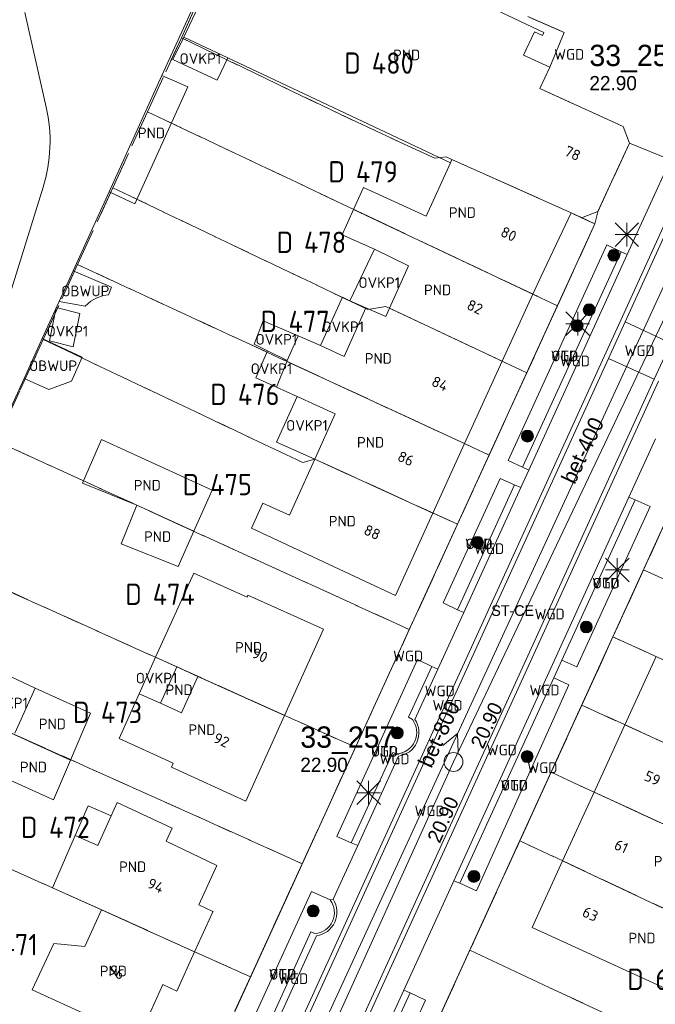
# Model space of a CAD drawing. Header units: metres. Extents: x 207644 to 210135, y 370459 to 373417.
# Tile 25 of 256: x 207903 to 207957, y 372210 to 372293. Entities that reach past the tile are written whole.
import ezdxf
from ezdxf.enums import TextEntityAlignment as Align

# ---------------------------------------------------------------- set-up
doc = ezdxf.new("R2010")
doc.units = ezdxf.units.M
doc.linetypes.add('HIDDEN2', pattern=[4.7625, 3.175, -1.5875])
for name, color, linetype in [('CON_BxH400x400mm', 7, 'Continuous'), ('CON_BxH800x800mm', 7, 'Continuous'), ('DMM_BxH400x400mm', 7, 'Continuous'), ('DMM_BxH800x800mm', 7, 'Continuous'), ('GB', 1, 'Continuous'), ('GB07', 1, 'Continuous'), ('GB11', 1, 'Continuous'), ('INV_BxH400x400mm', 7, 'Continuous'), ('KAD_perceelnummer', 212, 'Continuous'), ('KAD_sectie', 212, 'Continuous'), ('KAD_Vastgesteld_Perceel', 212, 'Continuous'), ('KO_INSPECTIE', 7, 'Continuous'), ('NAR', 7, 'Continuous'), ('NLV_inspectieput', 7, 'Continuous'), ('NNR_inspectieput', 7, 'Continuous'), ('NOD_inspectieput', 7, 'Continuous'), ('OBWUP', 7, 'Continuous'), ('OTD', 7, 'Continuous'), ('OVKP1', 7, 'Continuous'), ('PIJL', 7, 'Continuous'), ('PND', 7, 'Continuous'), ('VGO', 7, 'Continuous'), ('WGD', 7, 'Continuous')]:
    doc.layers.add(name, color=color, linetype=linetype)
for name, color, linetype, lineweight in [('GIMGMV', 7, 'Continuous', 25), ('GMV', 7, 'Continuous', 25), ('GP1', 7, 'Continuous', 30), ('GPNDTV', 150, 'Continuous', 25), ('GPNDVB', 6, 'Continuous', 25), ('Q21_lantaarnpaal', 1, 'Continuous', 0), ('Q26_boom', 72, 'Continuous', 0)]:
    doc.layers.add(name, color=color, linetype=linetype, lineweight=lineweight)
doc.styles.add('ISO', font='isocpeur.ttf', dxfattribs={"height": 1})
doc.styles.add('ISOCP', font='ISOCP.shx', dxfattribs={"height": 1.8})

# ---------------------------------------------------------------- blocks, each defined once
blk = doc.blocks.new('ACMAP_ANN_TEMPLATE_Vastgesteld_Perceelnummer')
at = {"layer": 'KAD_perceelnummer', "style": 'ISOCP'}
blk.add_attdef('Perceelnummer', text='', height=1.8, dxfattribs=at).set_placement((0, 0), align=Align.MIDDLE)
at = {"layer": 'KAD_sectie', "style": 'ISOCP'}
blk.add_attdef('sectie', text='', height=1.8, dxfattribs=at).set_placement((-2.7, 0), align=Align.MIDDLE_RIGHT)
blk = doc.blocks.new('Q21')
for p, q in [((-1, 1), (0, 0)), ((0, 1), (0, 0)), ((0, 0), (1, 1)), ((-1, 0), (0, 0)), ((-1, -1), (0, 0)), ((0, 0), (1, 0)), ((0, 0), (0, -1)), ((0, 0), (1, -1))]:
    blk.add_line(p, q)
blk = doc.blocks.new('Q26')
blk.add_hatch(color=256).paths.add_polyline_path([(-0.452, -0.01, 1), (0.548, -0.01, 1)])
blk.add_circle((0.048, -0.01), 0.5)

msp = doc.modelspace()

# ---------------------------------------------------------------- linework, layer by layer
at = {"layer": 'CON_BxH400x400mm', "color": 253, "linetype": 'Continuous', "lineweight": 13}
for points in [[(207964.794, 372282.958), (207939.77, 372230.33)], [(207939.77, 372230.33), (207916.83, 372179.77)]]:
    msp.add_lwpolyline(points, dxfattribs=at)
at = {"layer": 'CON_BxH800x800mm', "color": 253, "linetype": 'Continuous', "lineweight": 13}
msp.add_lwpolyline([(207964.761, 372286.21), (207915.48, 372179.25)], dxfattribs=at)
at = {"layer": 'GB', "color": 253, "linetype": 'Continuous', "lineweight": 13}
for points in [[(207922.726, 372303.748), (207916.968, 372291.576)], [(207932.905, 372298.815), (207947.413, 372291.956)], [(207946.626, 372292.022), (207945.696, 372290.053)], [(207947.295, 372291.706), (207946.626, 372292.022)], [(207920.687, 372289.82), (207916.968, 372291.576)], [(207947.413, 372291.956), (207947.295, 372291.706)], [(207939.509, 372280.935), (207920.687, 372289.82)], [(207945.696, 372290.053), (207947.916, 372289.036)], [(207947.916, 372289.036), (207947.071, 372287.225)], [(207947.071, 372287.225), (207954.116, 372284.028)], [(207954.116, 372284.028), (207954.642, 372282.615)], [(207952.63, 372278.241), (207954.642, 372282.615)], [(207939.509, 372280.935), (207937.472, 372276.443)], [(207937.472, 372276.443), (207932.157, 372278.857)], [(207951.978, 372276.822), (207952.63, 372278.241)], [(207949.721, 372276.716), (207947.172, 372271.375)], [(207950.584, 372276.306), (207949.721, 372276.716)], [(207950.584, 372276.306), (207951.978, 372276.822)], [(207933.079, 372273.639), (207930.369, 372274.872)], [(207947.172, 372271.375), (207946.477, 372269.852)], [(207946.477, 372269.852), (207943.893, 372264.19)], [(207943.893, 372264.19), (207940.712, 372257.222)], [(207926.55, 372261.207), (207924.813, 372262.003)], [(207940.712, 372257.222), (207938.035, 372251.357)], [(207925.907, 372251.17), (207928.05, 372255.917)], [(207919.37, 372253.292), (207917.826, 372249.82)], [(207922.703, 372250.069), (207923.655, 372252.199)], [(207923.655, 372252.199), (207925.907, 372251.17)], [(207938.035, 372251.357), (207934.855, 372244.389)], [(207916.497, 372246.831), (207917.826, 372249.82)], [(207934.855, 372244.389), (207922.703, 372250.069)], [(207911.685, 372248.76), (207916.497, 372246.831)], [(207917.824, 372246.269), (207914.588, 372239.172)], [(207922.317, 372244.241), (207917.824, 372246.269)], [(207922.395, 372244.415), (207922.317, 372244.241)], [(207928.791, 372241.548), (207922.395, 372244.415)], [(207925.495, 372234.262), (207928.791, 372241.548)], [(207954.258, 372233.47), (207956.895, 372239.235)], [(207909.077, 372234.459), (207904.394, 372236.56)], [(207911.51, 372232.311), (207913.204, 372236.087)], [(207907.388, 372230.479), (207909.077, 372234.459)], [(207925.495, 372234.262), (207922.222, 372227.024)], [(207951.656, 372227.784), (207954.258, 372233.47)], [(207916.083, 372230.222), (207911.51, 372232.311)], [(207907.388, 372230.479), (207905.962, 372227.119)], [(207915.932, 372229.884), (207916.083, 372230.222)], [(207922.222, 372227.024), (207915.932, 372229.884)], [(207905.962, 372227.119), (207901.132, 372229.286)], [(207948.996, 372221.968), (207951.656, 372227.784)], [(207911.33, 372226.911), (207910.822, 372225.786)], [(207915.979, 372224.733), (207911.33, 372226.911)], [(207915.494, 372223.636), (207915.979, 372224.733)], [(207907.8, 372224.104), (207905.883, 372219.691)], [(207919.777, 372221.585), (207915.494, 372223.636)], [(207918.246, 372218.253), (207919.777, 372221.585)], [(207946.423, 372216.343), (207948.996, 372221.968)], [(207919.426, 372217.709), (207918.246, 372218.253)], [(207908.612, 372214.725), (207910.019, 372217.83)], [(207917.89, 372214.297), (207919.434, 372217.676)], [(207919.445, 372217.7), (207919.426, 372217.709)], [(207919.434, 372217.676), (207919.445, 372217.7)], [(207958.672, 372210.74), (207946.423, 372216.343)], [(207904.142, 372211.082), (207905.981, 372215.003)], [(207905.981, 372215.003), (207908.612, 372214.725)], [(207917.89, 372214.297), (207916.373, 372210.978)], [(207915.191, 372211.519), (207913.677, 372208.155)], [(207916.373, 372210.978), (207915.191, 372211.519)], [(207911.057, 372207.923), (207904.142, 372211.082)]]:
    msp.add_lwpolyline(points, dxfattribs=at)
at = {"layer": 'GB07', "color": 253, "linetype": 'Continuous', "lineweight": 13}
for points in [[(207939.509, 372280.935), (207939.64, 372281.223)], [(207939.64, 372281.223), (207949.721, 372276.716)], [(207946.477, 372269.852), (207931.331, 372277.015)], [(207943.893, 372264.19), (207934.373, 372268.667)], [(207940.712, 372257.222), (207925.673, 372264.175)], [(207938.035, 372251.357), (207928.05, 372255.917)], [(207912.993, 372252.025), (207917.826, 372249.82)], [(207925.495, 372234.262), (207918.167, 372237.561)], [(207962.613, 372229.653), (207954.258, 372233.47)], [(207907.388, 372230.479), (207902.643, 372232.656)], [(207966.688, 372220.864), (207951.656, 372227.784)], [(207957.405, 372218.003), (207948.996, 372221.968)], [(207917.89, 372214.297), (207910.019, 372217.83)]]:
    msp.add_lwpolyline(points, dxfattribs=at)
at = {"layer": 'GB11', "color": 253, "linetype": 'Continuous', "lineweight": 13}
for points in [[(207915.126, 372288.312), (207910.654, 372278.483)], [(207915.126, 372288.312), (207917.32, 372287.368)], [(207917.32, 372287.368), (207912.828, 372277.494)], [(207932.157, 372278.857), (207931.331, 372277.015)], [(207912.828, 372277.494), (207910.654, 372278.483)], [(207930.369, 372274.872), (207931.331, 372277.015)], [(207935.969, 372272.255), (207933.079, 372273.639)], [(207934.373, 372268.667), (207935.969, 372272.255)], [(207930.538, 372264.59), (207932.359, 372268.697)], [(207932.359, 372268.697), (207934.061, 372267.964)], [(207934.061, 372267.964), (207934.373, 372268.667)], [(207925.702, 372264.249), (207926.634, 372266.325)], [(207926.634, 372266.325), (207928.536, 372265.506)], [(207928.536, 372265.506), (207930.538, 372264.59)], [(207924.813, 372262.003), (207925.673, 372264.175)], [(207925.673, 372264.175), (207925.702, 372264.249)], [(207928.05, 372255.917), (207929.779, 372259.747), (207926.55, 372261.207)], [(207908.395, 372253.874), (207910.025, 372257.566)], [(207910.025, 372257.566), (207919.37, 372253.292)], [(207912.993, 372252.025), (207908.395, 372253.874)], [(207912.993, 372252.025), (207911.685, 372248.76)], [(207916.378, 372238.366), (207914.588, 372239.172)], [(207914.994, 372235.284), (207916.378, 372238.366)], [(207918.167, 372237.561), (207916.378, 372238.366)], [(207916.785, 372234.48), (207918.167, 372237.561)], [(207904.394, 372236.56), (207902.696, 372232.774)], [(207913.204, 372236.087), (207914.994, 372235.284)], [(207914.994, 372235.284), (207916.785, 372234.48)], [(207905.883, 372219.691), (207910.019, 372217.83)]]:
    msp.add_lwpolyline(points, dxfattribs=at)
at = {"layer": 'GIMGMV', "color": 253, "linetype": 'Continuous', "lineweight": 13}
for points in [[(207907.614, 372271.819), (207910.861, 372270.441)], [(207910.861, 372270.441), (207910.617, 372269.8)], [(207909.57, 372269.52), (207909.126, 372269.262)], [(207910.143, 372269.727), (207909.57, 372269.52)], [(207910.617, 372269.8), (207910.143, 372269.727)], [(207908.621, 372268.83), (207906.438, 372269.242)], [(207909.126, 372269.262), (207908.621, 372268.83)], [(207905.011, 372266.116), (207908.375, 372264.516)], [(207908.375, 372264.516), (207907.49, 372262.501)], [(207905.561, 372261.788), (207903.468, 372262.735)], [(207907.49, 372262.501), (207905.561, 372261.788)]]:
    msp.add_lwpolyline(points, dxfattribs=at)
at = {"layer": 'GMV', "color": 253, "linetype": 'Continuous', "lineweight": 13}
for points in [[(207920.171, 372299.376), (207915.126, 372288.312)], [(207905.343, 372285.66), (207903.534, 372293.646)], [(207954.642, 372282.615), (207958.119, 372281.189)], [(207954.463, 372273.195), (207958.119, 372281.189)], [(207959.791, 372280.521), (207953.919, 372267.667)], [(207960.154, 372280.355), (207954.282, 372267.5)], [(207900.235, 372263.386), (207905.073, 372278.889)], [(207910.654, 372278.483), (207907.614, 372271.819)], [(207951.733, 372275.797), (207950.584, 372276.306)], [(207969.091, 372275.559), (207926.427, 372182.177)], [(207936.449, 372242.421), (207951.733, 372275.797)], [(207952.721, 372274.014), (207944.396, 372255.797)], [(207953.939, 372273.441), (207952.721, 372274.014)], [(207953.939, 372273.441), (207945.602, 372255.225)], [(207946.134, 372254.979), (207954.463, 372273.195)], [(207953.939, 372273.441), (207954.463, 372273.195)], [(207907.614, 372271.819), (207906.438, 372269.242)], [(207906.438, 372269.242), (207905.011, 372266.116)], [(207953.919, 372267.667), (207952.508, 372264.578)], [(207952.872, 372264.413), (207954.282, 372267.5)], [(207954.282, 372267.5), (207958.142, 372265.723)], [(207905.011, 372266.116), (207903.468, 372262.735)], [(207956.742, 372262.658), (207958.142, 372265.723)], [(207952.508, 372264.578), (207918.385, 372189.883)], [(207918.755, 372189.717), (207952.872, 372264.413)], [(207954.946, 372263.473), (207952.872, 372264.413)], [(207956.742, 372262.658), (207954.946, 372263.473)], [(207899.412, 372253.845), (207903.468, 372262.735)], [(207922.619, 372187.981), (207956.742, 372262.658)], [(207922.985, 372187.817), (207957.108, 372262.492)], [(207954.594, 372252.704), (207956.847, 372257.637)], [(207944.396, 372255.797), (207945.602, 372255.225)], [(207946.134, 372254.979), (207945.462, 372253.51)], [(207945.602, 372255.225), (207946.134, 372254.979)], [(207943.719, 372254.291), (207938.896, 372243.763)], [(207944.937, 372253.743), (207940.104, 372243.185)], [(207944.937, 372253.743), (207943.719, 372254.291)], [(207944.937, 372253.743), (207945.462, 372253.51)], [(207940.639, 372242.963), (207945.462, 372253.51)], [(207939.79, 372220.289), (207954.594, 372252.704)], [(207955.137, 372252.488), (207948.941, 372238.932)], [(207955.137, 372252.488), (207954.594, 372252.704)], [(207955.137, 372252.488), (207956.391, 372251.915)], [(207956.391, 372251.915), (207950.185, 372238.368)], [(207938.896, 372243.763), (207940.104, 372243.185)], [(207938.446, 372238.167), (207940.639, 372242.963)], [(207940.104, 372243.185), (207940.639, 372242.963)], [(207913.748, 372192.785), (207936.449, 372242.421)], [(207936.714, 372238.976), (207929.905, 372224.045)], [(207937.946, 372238.394), (207936.714, 372238.976)], [(207948.941, 372238.932), (207948.25, 372237.426)], [(207950.185, 372238.368), (207948.941, 372238.932)], [(207937.946, 372238.394), (207935.98, 372234.125)], [(207938.446, 372238.167), (207936.508, 372233.928)], [(207937.946, 372238.394), (207938.446, 372238.167)], [(207940.306, 372220.075), (207948.25, 372237.426)], [(207949.522, 372236.856), (207948.25, 372237.426)], [(207941.713, 372219.431), (207949.522, 372236.856)], [(207935.98, 372234.125), (207936.298, 372233.93)], [(207931.121, 372223.501), (207934.636, 372231.139)], [(207931.672, 372223.267), (207935.115, 372230.817)], [(207934.636, 372231.139), (207935.003, 372231.011)], [(207929.905, 372224.045), (207931.121, 372223.501)], [(207929.601, 372218.725), (207931.672, 372223.267)], [(207931.121, 372223.501), (207931.672, 372223.267)], [(207935.57, 372211.049), (207939.79, 372220.289)], [(207940.306, 372220.075), (207939.79, 372220.289)], [(207940.306, 372220.075), (207941.713, 372219.431)], [(207927.774, 372219.392), (207920.949, 372204.454)], [(207929.343, 372218.671), (207927.774, 372219.392)], [(207929.343, 372218.671), (207929.601, 372218.725)], [(207923.73, 372207.244), (207927.716, 372215.982)], [(207924.292, 372207.114), (207928.188, 372215.639)], [(207927.716, 372215.982), (207928.059, 372215.838)], [(207935.57, 372211.049), (207924.505, 372186.823)], [(207935.283, 372209.041), (207936.1, 372210.828)], [(207936.1, 372210.828), (207935.57, 372211.049)], [(207937.415, 372210.203), (207936.1, 372210.828)], [(207936.594, 372208.416), (207937.415, 372210.203)]]:
    msp.add_lwpolyline(points, dxfattribs=at)
for points in [[(207905.073, 372278.889, 0.13203), (207905.343, 372285.66)], [(207935.003, 372231.011, 0.58615), (207936.298, 372233.93)], [(207936.508, 372233.928, -0.556938), (207935.115, 372230.817)], [(207929.343, 372218.671, -0.598701), (207928.059, 372215.838)], [(207928.188, 372215.639, 0.54739), (207929.601, 372218.725)]]:
    msp.add_lwpolyline(points, format="xyb", dxfattribs=at)
at = {"layer": 'GP1', "color": 253, "linetype": 'Continuous', "lineweight": 13}
for points in [[(207916.058, 372289.68), (207916.968, 372291.576)], [(207919.797, 372287.925), (207916.058, 372289.68)], [(207920.687, 372289.82), (207919.797, 372287.925)], [(207933.079, 372273.639), (207931.021, 372269.301)], [(207928.536, 372265.506), (207930.38, 372269.59)], [(207930.38, 372269.59), (207931.021, 372269.301)], [(207907.626, 372265.399), (207908.192, 372268.22), (207906.192, 372268.731), (207905.627, 372265.91), (207907.626, 372265.399)], [(207932.359, 372268.697), (207931.021, 372269.301)], [(207922.93, 372265.634), (207923.688, 372267.592)], [(207923.688, 372267.592), (207926.634, 372266.325)], [(207924.059, 372265.07), (207922.93, 372265.634)], [(207923.061, 372262.785), (207924.059, 372265.07)], [(207925.702, 372264.249), (207924.059, 372265.07)], [(207924.813, 372262.003), (207923.061, 372262.785)], [(207924.806, 372257.351), (207926.55, 372261.207)], [(207928.05, 372255.917), (207924.806, 372257.351)], [(207913.204, 372236.087), (207914.588, 372239.172)], [(207904.394, 372236.56), (207901.339, 372238.001)]]:
    msp.add_lwpolyline(points, dxfattribs=at)
at = {"layer": 'GPNDTV', "color": 253, "linetype": 'Continuous', "lineweight": 13}
for points in [[(207910.822, 372225.786), (207909.691, 372223.282)], [(207907.8, 372224.104), (207909.691, 372223.282)]]:
    msp.add_lwpolyline(points, dxfattribs=at)
at = {"layer": 'GPNDVB', "color": 253, "linetype": 'Continuous', "lineweight": 13}
for points in [[(207907.8, 372224.104), (207908.896, 372226.624)], [(207908.896, 372226.624), (207910.822, 372225.786)]]:
    msp.add_lwpolyline(points, dxfattribs=at)
at = {"layer": 'KAD_Vastgesteld_Perceel', "color": 253, "linetype": 'HIDDEN2', "lineweight": 13}
for points in [[(208001.725, 372354.299), (207983.851, 372305.491), (207978.927, 372294.722), (207977.485, 372291.102), (207969.091, 372275.559), (207959.656, 372254.908), (207955.845, 372246.567), (207953.255, 372240.899), (207950.62, 372235.132), (207948.026, 372229.455), (207945.381, 372223.665), (207941.158, 372214.421), (207934.575, 372200.011), (207926.015, 372181.276), (207920.45, 372168.987), (207917.317, 372162.214), (207913.074, 372152.992), (207908.866, 372143.845), (207904.577, 372134.522), (207889.106, 372100.893), (207854.671, 372056.355), (207850.151, 372049.86), (207845.056, 372042.491)], [(207908.869, 372350.288), (207937.587, 372337.152), (207930.582, 372321.93), (207930.508, 372321.765), (207929.34, 372322.295), (207924.84, 372312.305), (207920.537, 372314.181), (207918.996, 372310.54), (207923.234, 372308.711), (207922.273, 372306.541), (207923.348, 372306.063), (207921.628, 372302.162), (207916.768, 372291.508), (207913.909, 372285.255), (207910.967, 372278.835), (207907.993, 372272.35), (207905.089, 372266.018), (207901.151, 372257.427), (207896.515, 372247.307), (207891.992, 372237.437), (207887.609, 372227.888), (207885.283, 372222.829), (207883.021, 372217.896), (207876.921, 372204.599)], [(207917.921, 372201.913), (207922.614, 372212.177), (207926.985, 372221.734), (207931.484, 372231.566), (207936.035, 372241.512), (207936.451, 372242.42), (207940.109, 372250.41), (207942.788, 372256.262), (207945.971, 372263.213), (207948.56, 372268.867), (207951.733, 372275.797), (207951.982, 372276.82), (207954.642, 372282.615), (207954.116, 372284.028), (207947.444, 372287.056), (207947.071, 372287.225), (207947.916, 372289.036), (207949.127, 372291.954), (207924.272, 372302.942)]]:
    msp.add_lwpolyline(points, dxfattribs=at)
for points in [[(207924.272, 372302.942), (207949.127, 372291.954), (207947.916, 372289.036), (207947.071, 372287.225), (207947.444, 372287.056), (207954.116, 372284.028), (207954.642, 372282.615), (207951.982, 372276.82), (207951.733, 372275.797), (207950.59, 372276.318), (207949.723, 372276.724), (207939.64, 372281.223), (207939.149, 372281.446), (207938.189, 372281.339), (207935.607, 372282.523), (207930.124, 372285.079), (207916.768, 372291.508), (207921.628, 372302.162), (207923.734, 372301.719), (207924.272, 372302.942)], [(207916.768, 372291.508), (207930.124, 372285.079), (207935.607, 372282.523), (207938.189, 372281.339), (207939.149, 372281.446), (207939.64, 372281.223), (207949.723, 372276.724), (207950.59, 372276.318), (207951.733, 372275.797), (207948.56, 372268.867), (207913.909, 372285.255), (207916.768, 372291.508)], [(207948.56, 372268.867), (207945.971, 372263.213), (207934.061, 372268.814), (207932.535, 372268.552), (207910.967, 372278.835), (207913.909, 372285.255), (207948.56, 372268.867)], [(207942.788, 372256.262), (207907.993, 372272.35), (207910.967, 372278.835), (207932.535, 372268.552), (207934.061, 372268.814), (207945.971, 372263.213), (207942.788, 372256.262)], [(207942.788, 372256.262), (207940.109, 372250.41), (207928.044, 372255.92), (207927.023, 372255.624), (207905.089, 372266.018), (207907.993, 372272.35), (207942.788, 372256.262)], [(207940.109, 372250.41), (207936.451, 372242.42), (207936.035, 372241.512), (207901.151, 372257.427), (207905.089, 372266.018), (207927.023, 372255.624), (207928.044, 372255.92), (207940.109, 372250.41)], [(207931.484, 372231.566), (207896.515, 372247.307), (207901.151, 372257.427), (207936.035, 372241.512), (207931.484, 372231.566)], [(207989.35, 372237.985), (207986.784, 372232.436), (207955.845, 372246.567), (207959.656, 372254.908), (207990.692, 372240.887), (207989.35, 372237.985)], [(207931.484, 372231.566), (207926.985, 372221.734), (207891.992, 372237.437), (207896.515, 372247.307), (207931.484, 372231.566)], [(207953.255, 372240.899), (207955.845, 372246.567), (207986.784, 372232.436), (207985.039, 372228.659), (207984.164, 372226.767), (207953.255, 372240.899)], [(207950.62, 372235.132), (207953.255, 372240.899), (207984.164, 372226.767), (207981.509, 372221.019), (207950.62, 372235.132)], [(207926.985, 372221.734), (207922.614, 372212.177), (207887.609, 372227.888), (207891.992, 372237.437), (207926.985, 372221.734)], [(207978.849, 372215.265), (207948.026, 372229.455), (207950.62, 372235.132), (207981.509, 372221.019), (207981.089, 372220.11), (207978.849, 372215.265)], [(207978.849, 372215.265), (207977.129, 372211.545), (207976.2, 372209.534), (207963.856, 372214.994), (207945.381, 372223.665), (207948.026, 372229.455), (207978.849, 372215.265)], [(207917.921, 372201.913), (207883.021, 372217.896), (207885.283, 372222.829), (207887.609, 372227.888), (207922.614, 372212.177), (207917.921, 372201.913)], [(207941.158, 372214.421), (207945.381, 372223.665), (207963.856, 372214.994), (207976.2, 372209.534), (207971.932, 372200.265), (207963.211, 372204.25), (207956.851, 372207.106), (207955.046, 372207.922), (207941.158, 372214.421)], [(207934.575, 372200.011), (207941.158, 372214.421), (207955.046, 372207.922), (207956.851, 372207.106), (207963.211, 372204.25), (207971.932, 372200.265), (207970.14, 372196.353), (207967.676, 372190.952), (207965.127, 372185.349), (207962.606, 372179.803), (207961.941, 372178.346), (207957.093, 372180.46), (207960.596, 372188.067), (207934.575, 372200.011)]]:
    msp.add_lwpolyline(points, close=True, dxfattribs=at)
at = {"layer": 'NOD_inspectieput', "color": 253, "lineweight": 13}
msp.add_circle((207939.77, 372230.33), 0.8, dxfattribs=at)
at = {"layer": 'PIJL', "color": 253, "lineweight": 13}
msp.add_lwpolyline([(207938.86, 372231.72), (207940.12, 372232.73), (207940.17, 372231.12)], dxfattribs=at)

# ---------------------------------------------------------------- block references
at = {"layer": 'KAD_Vastgesteld_Perceel', "color": 253, "linetype": 'HIDDEN2', "lineweight": 13}
ref = msp.add_blockref('ACMAP_ANN_TEMPLATE_Vastgesteld_Perceelnummer', (207934.633, 372289.37), dxfattribs=at)
ref.add_attrib('Perceelnummer', '480', dxfattribs={"layer": 'KAD_perceelnummer', "lineweight": 13, "height": 1.8, "style": 'ISOCP'}).set_placement((207934.633, 372289.37), align=Align.MIDDLE)
ref.add_attrib('sectie', 'D', dxfattribs={"layer": 'KAD_sectie', "lineweight": 13, "height": 1.8, "style": 'ISOCP'}).set_placement((207931.933, 372289.37), align=Align.MIDDLE_RIGHT)
ref = msp.add_blockref('ACMAP_ANN_TEMPLATE_Vastgesteld_Perceelnummer', (207933.292, 372280.188), dxfattribs=at)
ref.add_attrib('Perceelnummer', '479', dxfattribs={"layer": 'KAD_perceelnummer', "lineweight": 13, "height": 1.8, "style": 'ISOCP'}).set_placement((207933.292, 372280.188), align=Align.MIDDLE)
ref.add_attrib('sectie', 'D', dxfattribs={"layer": 'KAD_sectie', "lineweight": 13, "height": 1.8, "style": 'ISOCP'}).set_placement((207930.592, 372280.188), align=Align.MIDDLE_RIGHT)
ref = msp.add_blockref('ACMAP_ANN_TEMPLATE_Vastgesteld_Perceelnummer', (207928.915, 372274.234), dxfattribs=at)
ref.add_attrib('Perceelnummer', '478', dxfattribs={"layer": 'KAD_perceelnummer', "lineweight": 13, "height": 1.8, "style": 'ISOCP'}).set_placement((207928.915, 372274.234), align=Align.MIDDLE)
ref.add_attrib('sectie', 'D', dxfattribs={"layer": 'KAD_sectie', "lineweight": 13, "height": 1.8, "style": 'ISOCP'}).set_placement((207926.215, 372274.234), align=Align.MIDDLE_RIGHT)
ref = msp.add_blockref('ACMAP_ANN_TEMPLATE_Vastgesteld_Perceelnummer', (207927.565, 372267.549), dxfattribs=at)
ref.add_attrib('Perceelnummer', '477', dxfattribs={"layer": 'KAD_perceelnummer', "lineweight": 13, "height": 1.8, "style": 'ISOCP'}).set_placement((207927.565, 372267.549), align=Align.MIDDLE)
ref.add_attrib('sectie', 'D', dxfattribs={"layer": 'KAD_sectie', "lineweight": 13, "height": 1.8, "style": 'ISOCP'}).set_placement((207924.865, 372267.549), align=Align.MIDDLE_RIGHT)
ref = msp.add_blockref('ACMAP_ANN_TEMPLATE_Vastgesteld_Perceelnummer', (207923.298, 372261.38), dxfattribs=at)
ref.add_attrib('Perceelnummer', '476', dxfattribs={"layer": 'KAD_perceelnummer', "lineweight": 13, "height": 1.8, "style": 'ISOCP'}).set_placement((207923.298, 372261.38), align=Align.MIDDLE)
ref.add_attrib('sectie', 'D', dxfattribs={"layer": 'KAD_sectie', "lineweight": 13, "height": 1.8, "style": 'ISOCP'}).set_placement((207920.598, 372261.38), align=Align.MIDDLE_RIGHT)
ref = msp.add_blockref('ACMAP_ANN_TEMPLATE_Vastgesteld_Perceelnummer', (207920.97, 372253.765), dxfattribs=at)
ref.add_attrib('Perceelnummer', '475', dxfattribs={"layer": 'KAD_perceelnummer', "lineweight": 13, "height": 1.8, "style": 'ISOCP'}).set_placement((207920.97, 372253.765), align=Align.MIDDLE)
ref.add_attrib('sectie', 'D', dxfattribs={"layer": 'KAD_sectie', "lineweight": 13, "height": 1.8, "style": 'ISOCP'}).set_placement((207918.27, 372253.765), align=Align.MIDDLE_RIGHT)
ref = msp.add_blockref('ACMAP_ANN_TEMPLATE_Vastgesteld_Perceelnummer', (207916.126, 372244.497), dxfattribs=at)
ref.add_attrib('Perceelnummer', '474', dxfattribs={"layer": 'KAD_perceelnummer', "lineweight": 13, "height": 1.8, "style": 'ISOCP'}).set_placement((207916.126, 372244.497), align=Align.MIDDLE)
ref.add_attrib('sectie', 'D', dxfattribs={"layer": 'KAD_sectie', "lineweight": 13, "height": 1.8, "style": 'ISOCP'}).set_placement((207913.426, 372244.497), align=Align.MIDDLE_RIGHT)
ref = msp.add_blockref('ACMAP_ANN_TEMPLATE_Vastgesteld_Perceelnummer', (207911.706, 372234.521), dxfattribs=at)
ref.add_attrib('Perceelnummer', '473', dxfattribs={"layer": 'KAD_perceelnummer', "lineweight": 13, "height": 1.8, "style": 'ISOCP'}).set_placement((207911.706, 372234.521), align=Align.MIDDLE)
ref.add_attrib('sectie', 'D', dxfattribs={"layer": 'KAD_sectie', "lineweight": 13, "height": 1.8, "style": 'ISOCP'}).set_placement((207909.006, 372234.521), align=Align.MIDDLE_RIGHT)
ref = msp.add_blockref('ACMAP_ANN_TEMPLATE_Vastgesteld_Perceelnummer', (207907.305, 372224.807), dxfattribs=at)
ref.add_attrib('Perceelnummer', '472', dxfattribs={"layer": 'KAD_perceelnummer', "lineweight": 13, "height": 1.8, "style": 'ISOCP'}).set_placement((207907.305, 372224.807), align=Align.MIDDLE)
ref.add_attrib('sectie', 'D', dxfattribs={"layer": 'KAD_sectie', "lineweight": 13, "height": 1.8, "style": 'ISOCP'}).set_placement((207904.605, 372224.807), align=Align.MIDDLE_RIGHT)
ref = msp.add_blockref('ACMAP_ANN_TEMPLATE_Vastgesteld_Perceelnummer', (207903.054, 372214.901), dxfattribs=at)
ref.add_attrib('Perceelnummer', '471', dxfattribs={"layer": 'KAD_perceelnummer', "lineweight": 13, "height": 1.8, "style": 'ISOCP'}).set_placement((207903.054, 372214.901), align=Align.MIDDLE)
ref.add_attrib('sectie', 'D', dxfattribs={"layer": 'KAD_sectie', "lineweight": 13, "height": 1.8, "style": 'ISOCP'}).set_placement((207900.354, 372214.901), align=Align.MIDDLE_RIGHT)
ref = msp.add_blockref('ACMAP_ANN_TEMPLATE_Vastgesteld_Perceelnummer', (207958.555, 372211.965), dxfattribs=at)
ref.add_attrib('Perceelnummer', '605', dxfattribs={"layer": 'KAD_perceelnummer', "lineweight": 13, "height": 1.8, "style": 'ISOCP'}).set_placement((207958.555, 372211.965), align=Align.MIDDLE)
ref.add_attrib('sectie', 'D', dxfattribs={"layer": 'KAD_sectie', "lineweight": 13, "height": 1.8, "style": 'ISOCP'}).set_placement((207955.855, 372211.965), align=Align.MIDDLE_RIGHT)
at = {"layer": 'Q21_lantaarnpaal', "color": 253}
for p in [(207954.425, 372274.884), (207950.27, 372267.346), (207953.609, 372246.553), (207932.598, 372227.731)]:
    msp.add_blockref('Q21', p, dxfattribs=at)
at = {"layer": 'Q26_boom', "color": 253}
for p in [(207953.276, 372273.139), (207951.19, 372268.544), (207950.176, 372267.192), (207945.974, 372257.869), (207941.756, 372248.89), (207950.948, 372241.741), (207934.967, 372232.794), (207945.95, 372230.794), (207941.449, 372220.667), (207927.86, 372217.756)]:
    msp.add_blockref('Q26', p, dxfattribs=at)

# ---------------------------------------------------------------- texts
at = {"layer": 'DMM_BxH400x400mm', "color": 253, "lineweight": 13}
msp.add_text('bet-400', height=1.3, rotation=64.57, dxfattribs=at).set_placement((207950.01, 372253.71))
at = {"layer": 'DMM_BxH800x800mm', "color": 253, "lineweight": 13}
msp.add_text('bet-800', height=1.3, rotation=65.26, dxfattribs=at).set_placement((207937.9, 372229.73))
at = {"layer": 'INV_BxH400x400mm', "color": 253, "lineweight": 13}
for rotation, p in [(64.57, (207942.25, 372231.36)), (65.6, (207938.6, 372223.39))]:
    msp.add_text('20.90', height=1.2, rotation=rotation, dxfattribs=at).set_placement(p)
at = {"layer": 'KO_INSPECTIE', "color": 253, "lineweight": 13}
msp.add_text('ST-CE', height=0.9, dxfattribs=at).set_placement((207942.97, 372242.67))
at = {"layer": 'NAR', "color": 253, "linetype": 'Continuous', "lineweight": 13, "style": 'ISO'}
for s, rotation, p in [('78', 335.3, (207949.842, 372281.751)), ('80', 334.5, (207944.436, 372274.929)), ('82', 335.5, (207941.584, 372268.764)), ('84', 335.5, (207938.627, 372262.288)), ('86', 335.5, (207935.739, 372255.961)), ('88', 335.5, (207932.899, 372249.737)), ('90', 335.7, (207923.404, 372239.344)), ('92', 335.7, (207920.16, 372232.173)), ('59', 335.4, (207956.594, 372228.961)), ('61', 335.4, (207953.955, 372223.194)), ('94', 335.8, (207914.598, 372219.881)), ('63', 335.4, (207951.34, 372217.477)), ('96', 335.4, (207911.278, 372212.571))]:
    msp.add_text(s, height=0.9, rotation=rotation, dxfattribs=at).set_placement(p, align=Align.MIDDLE_CENTER)
at = {"layer": 'NLV_inspectieput', "color": 253, "lineweight": 13}
for p in [(207951.26, 372287.08), (207926.82, 372229.49)]:
    msp.add_text('22.90', height=1.2, dxfattribs=at).set_placement(p)
at = {"layer": 'NNR_inspectieput', "color": 253, "lineweight": 13}
for s, p in [('33_255', (207951.26, 372289.12)), ('33_257', (207926.82, 372231.53))]:
    msp.add_text(s, height=1.8, dxfattribs=at).set_placement(p)
at = {"layer": 'OBWUP', "color": 253, "linetype": 'Continuous', "lineweight": 13, "style": 'ISO'}
for p in [(207908.65, 372270.117), (207905.922, 372263.802)]:
    msp.add_text('OBWUP', height=0.9, dxfattribs=at).set_placement(p, align=Align.MIDDLE_CENTER)
at = {"layer": 'OTD', "color": 253, "linetype": 'Continuous', "lineweight": 13, "style": 'ISO'}
for p in [(207949.168, 372264.628), (207941.917, 372248.752), (207952.666, 372245.433), (207933.926, 372231.229), (207944.914, 372228.357), (207925.326, 372212.389)]:
    msp.add_text('OTD', height=0.9, dxfattribs=at).set_placement(p, align=Align.MIDDLE_CENTER)
at = {"layer": 'OVKP1', "color": 253, "linetype": 'Continuous', "lineweight": 13, "style": 'ISO'}
for p in [(207918.373, 372289.753), (207933.495, 372270.824), (207907.134, 372266.724), (207930.448, 372267.095), (207924.798, 372266.033), (207924.382, 372263.552), (207927.383, 372258.762), (207914.671, 372237.411), (207902.031, 372235.306)]:
    msp.add_text('OVKP1', height=0.9, dxfattribs=at).set_placement(p, align=Align.MIDDLE_CENTER)
at = {"layer": 'PND', "color": 253, "linetype": 'Continuous', "lineweight": 13, "style": 'ISO'}
for p in [(207935.805, 372290.064), (207914.236, 372283.472), (207940.526, 372276.747), (207938.423, 372270.212), (207933.412, 372264.421), (207932.759, 372257.333), (207913.883, 372253.711), (207930.369, 372250.672), (207914.756, 372249.375), (207922.451, 372240.011), (207916.574, 372236.425), (207905.86, 372233.541), (207918.503, 372233.062), (207904.26, 372229.899), (207957.842, 372221.939), (207912.644, 372221.474), (207955.708, 372215.45), (207911.016, 372212.662)]:
    msp.add_text('PND', height=0.9, dxfattribs=at).set_placement(p, align=Align.MIDDLE_CENTER)
at = {"layer": 'VGO', "color": 253, "linetype": 'Continuous', "lineweight": 13, "style": 'ISO'}
for p in [(207949.168, 372264.628), (207941.917, 372248.752), (207952.666, 372245.433), (207933.926, 372231.229), (207944.914, 372228.357), (207925.326, 372212.389)]:
    msp.add_text('VGO', height=0.9, dxfattribs=at).set_placement(p, align=Align.MIDDLE_CENTER)
at = {"layer": 'WGD', "color": 253, "linetype": 'Continuous', "lineweight": 13, "style": 'ISO'}
for p in [(207949.552, 372290.106), (207955.507, 372265.077), (207950.033, 372264.207), (207942.783, 372248.345), (207947.9, 372242.825), (207935.934, 372239.281), (207938.607, 372236.334), (207947.464, 372236.401), (207939.27, 372235.117), (207943.855, 372231.34), (207934.784, 372230.589), (207947.284, 372229.845), (207937.749, 372226.198), (207926.222, 372212.022)]:
    msp.add_text('WGD', height=0.9, dxfattribs=at).set_placement(p, align=Align.MIDDLE_CENTER)

doc.saveas('drawing.dxf')
